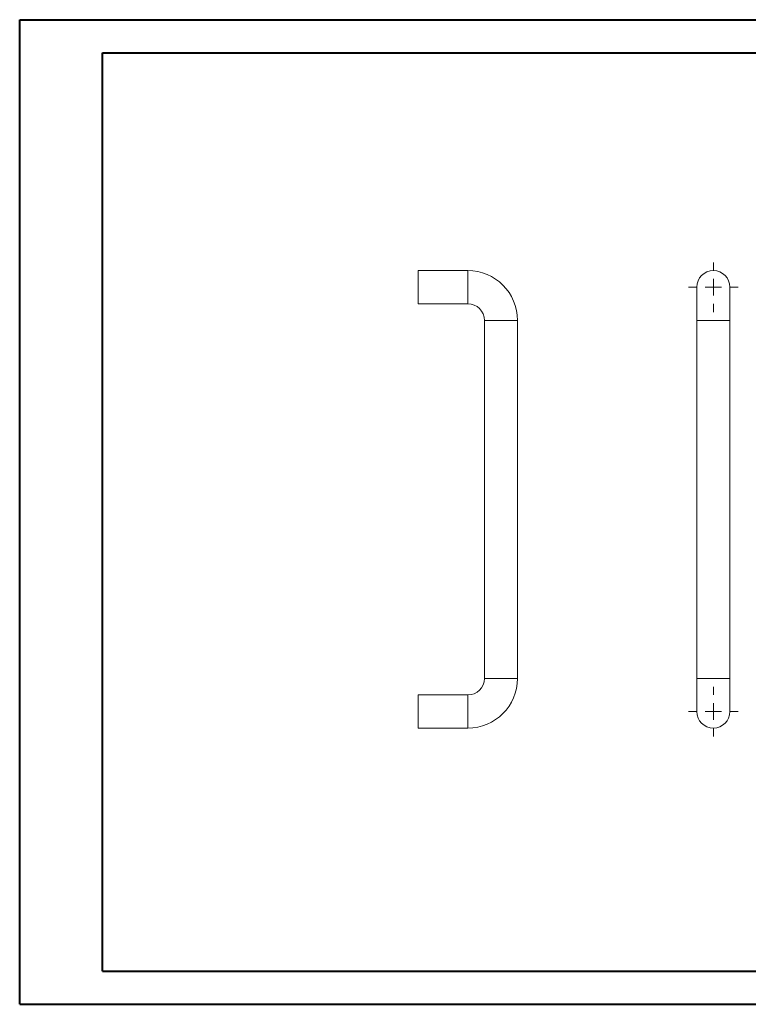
# Model space of a CAD drawing. Header units: millimetres. Extents: x 0 to 420, y 0 to 297.
# Tile 1 of 2: x 0 to 220, y 0 to 297. Entities that reach past the tile are written whole.
import ezdxf

# ---------------------------------------------------------------- set-up
doc = ezdxf.new("R2010")
doc.units = ezdxf.units.MM

# ---------------------------------------------------------------- blocks, each defined once
blk = doc.blocks.new('SW_CENTERMARKSYMBOL_0')
at = {"color": 0, "linetype": 'Continuous', "lineweight": 0}
for p, q in [((0, 5), (0, 7.5)), ((-5, 0), (-7.5, 0)), ((0, 0), (-2.5, 0)), ((0, 0), (0, 2.5)), ((0, 0), (0, -2.5)), ((0, 0), (2.5, 0)), ((5, 0), (7.5, 0)), ((0, -5), (0, -7.5))]:
    blk.add_line(p, q, dxfattribs=at)
blk = doc.blocks.new('SW_CENTERMARKSYMBOL_1')
at = {"color": 0, "linetype": 'Continuous', "lineweight": 0}
for p, q in [((0, 5), (0, 7.5)), ((-5, 0), (-7.5, 0)), ((0, 0), (-2.5, 0)), ((0, 0), (0, 2.5)), ((0, 0), (0, -2.5)), ((0, 0), (2.5, 0)), ((5, 0), (7.5, 0)), ((0, -5), (0, -7.5))]:
    blk.add_line(p, q, dxfattribs=at)

msp = doc.modelspace()

# ---------------------------------------------------------------- linework, layer by layer
at = {"color": 7, "linetype": 'Continuous', "lineweight": 40}
for p, q in [((0.08, 0.21), (0.08, 297.21)), ((0.08, 297.21), (420.08, 297.21)), ((25.08, 10.21), (25.08, 287.21)), ((25.08, 287.21), (410.08, 287.21)), ((25.08, 10.21), (410.08, 10.21)), ((0.08, 0.21), (420.08, 0.21))]:
    msp.add_line(p, q, dxfattribs=at)
at = {"color": 7, "linetype": 'Continuous', "lineweight": 15}
for p, q in [((135.22, 221.52), (120.22, 221.52)), ((120.22, 221.52), (120.22, 211.52)), ((204.29, 216.52), (204.29, 206.52)), ((214.29, 206.52), (214.29, 216.52)), ((120.22, 211.52), (135.22, 211.52)), ((140.22, 206.52), (140.22, 98.52)), ((150.22, 98.52), (150.22, 206.52)), ((204.29, 206.52), (204.29, 98.52)), ((214.29, 98.52), (214.29, 206.52)), ((204.29, 98.52), (204.29, 88.52)), ((214.29, 88.52), (214.29, 98.52)), ((135.22, 93.52), (120.22, 93.52)), ((120.22, 83.52), (120.22, 93.52)), ((120.22, 83.52), (135.22, 83.52))]:
    msp.add_line(p, q, dxfattribs=at)
at = {"color": 8, "linetype": 'Continuous', "lineweight": 15}
for p, q in [((135.22, 221.52), (135.22, 211.52)), ((150.22, 206.52), (140.22, 206.52)), ((214.29, 206.52), (204.29, 206.52)), ((150.22, 98.52), (140.22, 98.52)), ((214.29, 98.52), (204.29, 98.52)), ((135.22, 83.52), (135.22, 93.52))]:
    msp.add_line(p, q, dxfattribs=at)
at = {"color": 7, "linetype": 'Continuous', "lineweight": 15}
for centre, radius, start, end in [((135.22, 206.52), 15, 0, 90), ((209.29, 216.52), 5, 0, 180), ((135.22, 206.52), 5, 0, 90), ((135.22, 98.52), 5, 270, 0), ((135.22, 98.52), 15, 270, 0), ((209.29, 88.52), 5, 180, 0)]:
    msp.add_arc(centre, radius, start, end, dxfattribs=at)

# ---------------------------------------------------------------- block references
at = {"color": 7, "linetype": 'Continuous', "lineweight": 0}
for name, p in [('SW_CENTERMARKSYMBOL_1', (209.29, 216.52)), ('SW_CENTERMARKSYMBOL_0', (209.29, 88.52))]:
    msp.add_blockref(name, p, dxfattribs=at)

doc.saveas('drawing.dxf')
